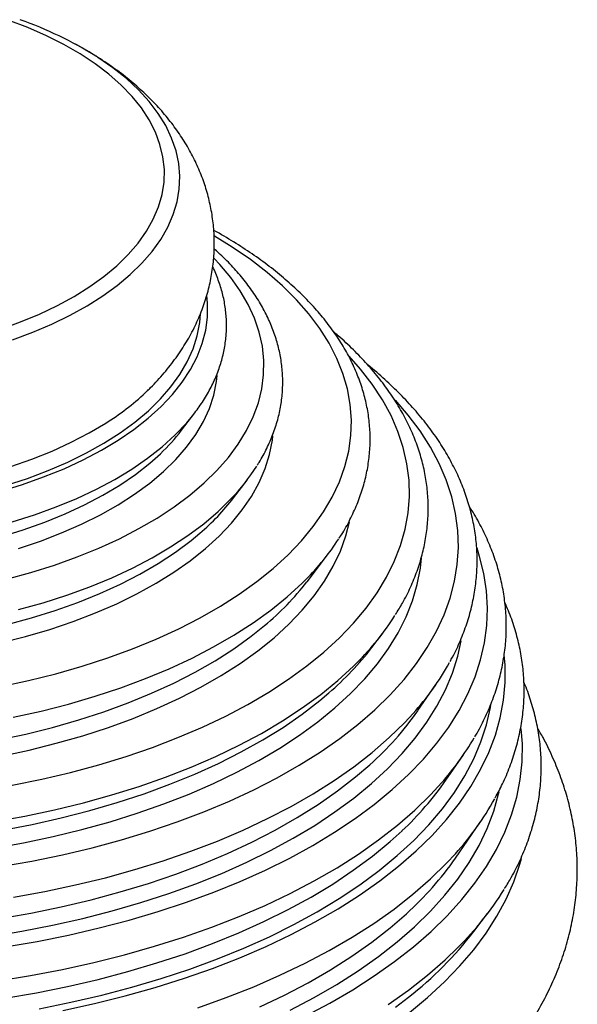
# Paper-space layout '_Trimétrica' of a CAD drawing. Header units: millimetres. Extents: x -165 to 165, y -31 to 425.
# Tile 4 of 4: x 46 to 165, y 127 to 337. Entities that reach past the tile are written whole.
import ezdxf

# ---------------------------------------------------------------- set-up
doc = ezdxf.new("R2010")
doc.units = ezdxf.units.MM

psp = doc.layouts.new('_Trimétrica')

# ---------------------------------------------------------------- linework, layer by layer
at = {"color": 7, "linetype": 'Continuous', "lineweight": 25}
for p, q in [((80.73, 249.5), (83.54, 253.19)), ((83.33, 252.92), (83.54, 253.19)), ((91.83, 235.09), (94.7, 238.86)), ((107.5, 217.2), (112.06, 223.19)), ((121.34, 203.17), (123.59, 206.13)), ((131.17, 189.71), (135.01, 195.28)), ((137.15, 174.88), (140.88, 180.29)), ((139.19, 158.25), (144.46, 165.9)), ((143.11, 142.6), (146.04, 146.45))]:
    psp.add_line(p, q, dxfattribs=at)
at = {"color": 8, "linetype": 'Continuous', "lineweight": 25, "flags": 128}
for points in [[(42.14, 271.06), (46.4, 272.6), (50.45, 274.29), (54.27, 276.11), (57.84, 278.06), (61.15, 280.13), (64.18, 282.31), (66.91, 284.59), (69.34, 286.96), (71.46, 289.42), (73.24, 291.93), (74.7, 294.51), (75.81, 297.13), (76.57, 299.78), (76.99, 302.45), (77.06, 305.13), (76.77, 307.81), (76.13, 310.47), (75.15, 313.11), (73.82, 315.7), (72.16, 318.24), (70.17, 320.72), (67.86, 323.12), (65.23, 325.44), (62.31, 327.66), (59.11, 329.77), (55.64, 331.77), (51.91, 333.64), (47.94, 335.38), (43.76, 336.97)], [(44.66, 268.82), (48.98, 270.42), (53.08, 272.16), (56.95, 274.03), (60.58, 276.03), (63.94, 278.15), (67.01, 280.39), (69.8, 282.72), (72.28, 285.14), (74.44, 287.64), (76.28, 290.21), (77.79, 292.83), (78.95, 295.5), (79.77, 298.21), (80.24, 300.93), (80.36, 303.67), (80.13, 306.4), (79.55, 309.12), (78.62, 311.82), (77.35, 314.48), (75.73, 317.08), (73.79, 319.63), (71.53, 322.11), (68.95, 324.5), (66.07, 326.8), (62.9, 329), (62.48, 329.27)], [(42.16, 194.86), (48.11, 196.14), (53.91, 197.59), (59.54, 199.2), (65, 200.97), (70.26, 202.89), (75.3, 204.96), (80.12, 207.16), (84.69, 209.5), (89.01, 211.97), (93.05, 214.55), (96.82, 217.25), (100.29, 220.05), (103.45, 222.94), (106.3, 225.92), (108.83, 228.97), (111.02, 232.09), (112.88, 235.27), (114.4, 238.5), (115.57, 241.76), (116.39, 245.05), (116.85, 248.37), (116.96, 251.69), (116.72, 255), (116.12, 258.31), (115.17, 261.59), (113.86, 264.84), (112.22, 268.05), (110.23, 271.21), (107.9, 274.31), (105.25, 277.33), (102.28, 280.28), (99, 283.14), (95.42, 285.9), (91.55, 288.55), (87.75, 290.89)], [(43.38, 217.78), (48.58, 219.19), (53.6, 220.77), (58.44, 222.5), (63.06, 224.37), (67.46, 226.38), (71.62, 228.52), (75.52, 230.79), (79.15, 233.18), (82.49, 235.67), (85.55, 238.26), (88.29, 240.94), (90.72, 243.7), (92.82, 246.53), (94.6, 249.42), (96.03, 252.35), (97.12, 255.33), (97.86, 258.34), (98.25, 261.36), (98.29, 264.39), (97.98, 267.41), (97.32, 270.43), (96.31, 273.41), (94.95, 276.36), (93.26, 279.26), (91.23, 282.1), (88.87, 284.88), (87.7, 286.11)], [(42.01, 236.45), (46.76, 237.92), (51.31, 239.54), (55.65, 241.3), (59.77, 243.21), (63.63, 245.25), (67.24, 247.41), (70.57, 249.68), (73.61, 252.07), (76.35, 254.54), (78.78, 257.1), (80.88, 259.74), (82.65, 262.44), (84.07, 265.2), (85.16, 267.99), (85.89, 270.82), (86.27, 273.66), (86.3, 276.51), (86.13, 278.33)], [(43.2, 237.72), (47.83, 239.24), (52.26, 240.91), (56.48, 242.72), (60.45, 244.67), (64.17, 246.75), (67.62, 248.95), (70.79, 251.26), (73.67, 253.67), (76.23, 256.18), (78.47, 258.76), (80.38, 261.41), (81.96, 264.12), (83.19, 266.87), (84.08, 269.66), (84.61, 272.48), (84.77, 274.36)], [(44.62, 173.79), (50.92, 175.08), (57.07, 176.54), (63.07, 178.16), (68.89, 179.94), (74.53, 181.87), (79.96, 183.96), (85.17, 186.18), (90.15, 188.55), (94.88, 191.04), (99.35, 193.66), (103.55, 196.4), (107.47, 199.25), (111.09, 202.19), (114.41, 205.23), (117.41, 208.36), (120.09, 211.56), (122.44, 214.83), (124.46, 218.16), (126.13, 221.54), (127.46, 224.96), (128.44, 228.42), (129.07, 231.89), (129.34, 235.37), (129.26, 238.86), (128.83, 242.34), (128.04, 245.81), (126.9, 249.25), (125.42, 252.65), (123.59, 256.01), (121.42, 259.31), (118.91, 262.55), (116.48, 265.31)], [(45.91, 224.29), (50.61, 225.87), (55.1, 227.6), (59.38, 229.47), (63.42, 231.48), (67.2, 233.61), (70.71, 235.87), (73.94, 238.23), (76.86, 240.7), (79.48, 243.25), (81.78, 245.89), (83.75, 248.6), (85.38, 251.36), (86.67, 254.17), (87.61, 257.02), (88.2, 259.9), (88.35, 261.17)], [(42.13, 156.44), (48.77, 157.62), (55.3, 158.97), (61.68, 160.48), (67.9, 162.16), (73.96, 163.99), (79.82, 165.99), (85.49, 168.13), (90.94, 170.41), (96.16, 172.83), (101.14, 175.39), (105.86, 178.07), (110.31, 180.87), (114.49, 183.78), (118.37, 186.79), (121.96, 189.9), (125.24, 193.1), (128.2, 196.38), (130.84, 199.74), (133.15, 203.16), (135.12, 206.63), (136.75, 210.15), (138.04, 213.71), (138.97, 217.29), (139.56, 220.9), (139.79, 224.52), (139.67, 228.13), (139.2, 231.74), (138.37, 235.34), (137.2, 238.91), (135.68, 242.44), (133.82, 245.93), (131.61, 249.37), (129.08, 252.74), (126.36, 255.89)], [(44.57, 229.96), (49.38, 231.48), (53.99, 233.16), (58.38, 234.98), (62.55, 236.93), (66.46, 239.02), (70.12, 241.23), (73.5, 243.56), (76.59, 245.99), (79.37, 248.51), (81.85, 251.12), (83.33, 252.92)], [(44.31, 241.79), (48.82, 243.36), (53.13, 245.08), (57.2, 246.94), (61.03, 248.93), (64.6, 251.05), (65.08, 251.36)], [(42.13, 204.14), (47.45, 205.51), (52.61, 207.04), (57.58, 208.72), (62.35, 210.55), (66.9, 212.52), (71.21, 214.63), (75.28, 216.87), (79.08, 219.22), (82.6, 221.69), (85.83, 224.26), (88.76, 226.93), (91.38, 229.68), (93.68, 232.51), (95.65, 235.4), (97.28, 238.34), (98.57, 241.33), (99.51, 244.36), (100.11, 247.41), (100.22, 248.32)], [(42.2, 226.8), (46.97, 228.28), (51.55, 229.9), (55.91, 231.68), (60.04, 233.59), (63.93, 235.64), (67.55, 237.81), (70.9, 240.1), (73.95, 242.49), (76.22, 244.51)], [(45.96, 211.26), (51.2, 212.73), (56.27, 214.36), (61.15, 216.13), (65.82, 218.05), (70.26, 220.11), (74.46, 222.3), (78.4, 224.61), (82.07, 227.04), (85.45, 229.57), (88.55, 232.21), (91.33, 234.92)], [(42.24, 180.03), (48.2, 181.31), (54.01, 182.76), (59.66, 184.37), (65.12, 186.15), (70.39, 188.07), (75.45, 190.14), (80.27, 192.35), (84.85, 194.7), (89.18, 197.17), (93.23, 199.76), (97, 202.46), (100.48, 205.26), (103.65, 208.16), (106.5, 211.14), (109.03, 214.2), (111.24, 217.33), (113.1, 220.51), (114.62, 223.75), (115.79, 227.02), (116.54, 229.98)], [(43.52, 208.06), (48.74, 209.48), (53.78, 211.06), (58.63, 212.8), (63.27, 214.68), (67.69, 216.7), (71.86, 218.85), (75.77, 221.12), (79.41, 223.51), (82.77, 226.01), (84.65, 227.57)], [(43.13, 139.33), (49.92, 140.5), (56.6, 141.85), (63.13, 143.36), (69.52, 145.04), (75.73, 146.88), (81.77, 148.87), (87.61, 151.01), (93.23, 153.3), (98.64, 155.72), (103.8, 158.28), (108.71, 160.97), (113.37, 163.78), (117.75, 166.7), (121.84, 169.73), (125.64, 172.86), (129.14, 176.08), (132.33, 179.38), (135.2, 182.77), (137.74, 186.22), (139.96, 189.73), (141.83, 193.29), (143.36, 196.9), (144.55, 200.54), (145.39, 204.2), (145.88, 207.88), (146.02, 211.58), (145.8, 215.27), (145.24, 218.94), (144.32, 222.61), (143.77, 224.34)], [(40.63, 160.38), (47.04, 161.54), (53.33, 162.87), (59.48, 164.37), (65.47, 166.03), (71.29, 167.84), (76.92, 169.81), (82.34, 171.92), (87.55, 174.17), (92.52, 176.56), (97.25, 179.08), (101.72, 181.72), (105.92, 184.47), (109.84, 187.33), (113.47, 190.3), (116.8, 193.35), (119.81, 196.49), (122.51, 199.71), (124.89, 202.99), (126.93, 206.33), (128.64, 209.72), (130.01, 213.15), (131.03, 216.61), (131.7, 220.1), (131.94, 222.23)], [(44.78, 188.29), (50.76, 189.62), (56.6, 191.12), (62.27, 192.78), (67.75, 194.59), (73.04, 196.56), (78.11, 198.66), (82.96, 200.91), (87.56, 203.29), (91.9, 205.79), (95.98, 208.42), (99.77, 211.15), (103.27, 213.98), (106.47, 216.91), (107.23, 217.66)], [(41.63, 183.45), (47.5, 184.72), (53.22, 186.15), (58.79, 187.74), (64.17, 189.48), (69.37, 191.38), (74.35, 193.42), (79.1, 195.6), (83.62, 197.91), (87.88, 200.34), (91.87, 202.89), (95.59, 205.56), (98.46, 207.85)], [(39.95, 141.55), (46.64, 142.67), (53.21, 143.95), (59.65, 145.4), (65.95, 147.01), (72.07, 148.78), (78.02, 150.71), (83.78, 152.79), (89.32, 155.01), (94.65, 157.38), (99.74, 159.87), (104.58, 162.5), (109.16, 165.24), (113.47, 168.1), (117.5, 171.07), (121.23, 174.14), (124.67, 177.29), (127.79, 180.54), (130.6, 183.85), (133.08, 187.24), (135.23, 190.69), (137.04, 194.18), (138.52, 197.72), (139.65, 201.3), (140.38, 204.62)], [(55.43, 125.75), (62.15, 127.23), (68.71, 128.87), (75.11, 130.67), (81.33, 132.64), (87.36, 134.75), (93.19, 137.02), (98.79, 139.43), (104.15, 141.97), (109.27, 144.65), (114.14, 147.45), (118.73, 150.37), (123.03, 153.41), (127.05, 156.55), (130.77, 159.78), (134.17, 163.1), (137.26, 166.51), (140.02, 169.99), (142.45, 173.53), (144.54, 177.13), (146.29, 180.78), (147.69, 184.47), (148.74, 188.19), (149.44, 191.93), (149.79, 195.68), (149.78, 199.44), (149.6, 201.64)], [(40.85, 166.05), (47.3, 167.22), (53.62, 168.56), (59.8, 170.06), (65.83, 171.73), (71.68, 173.55), (77.33, 175.53), (82.79, 177.65), (88.02, 179.92), (93.02, 182.32), (97.78, 184.85), (102.27, 187.51), (106.49, 190.28), (110.44, 193.15), (114.08, 196.13), (117.43, 199.2), (118.19, 199.96)], [(42.52, 164.24), (48.86, 165.46), (55.07, 166.85), (61.13, 168.4), (67.02, 170.12), (72.73, 171.99), (78.25, 174.01), (83.55, 176.17), (88.63, 178.47), (93.48, 180.91), (98.07, 183.47), (102.39, 186.15), (106.44, 188.94), (110.2, 191.84), (112.17, 193.5)], [(44.86, 149.91), (51.53, 151.13), (58.08, 152.53), (64.49, 154.09), (70.74, 155.82), (76.81, 157.7), (82.7, 159.73), (88.39, 161.91), (93.86, 164.23), (99.1, 166.69), (104.09, 169.28), (108.84, 171.99), (113.31, 174.82), (117.51, 177.76), (121.42, 180.81), (125.04, 183.95), (128.34, 187.18), (130.14, 189.11)], [(50.36, 126.15), (57.09, 127.51), (63.69, 129.03), (70.13, 130.73), (76.4, 132.58), (82.49, 134.59), (88.38, 136.75), (94.05, 139.05), (99.5, 141.5), (104.71, 144.08), (109.67, 146.79), (114.36, 149.63), (118.78, 152.57), (122.91, 155.63), (126.75, 158.79), (130.28, 162.04), (133.49, 165.37), (136.39, 168.78), (138.96, 172.27), (141.19, 175.81), (143.08, 179.4), (144.62, 183.04), (145.82, 186.71), (146.67, 190.41), (146.74, 190.81)], [(107.22, 124.63), (112.36, 127.34), (117.25, 130.18), (121.86, 133.13), (126.19, 136.2), (130.23, 139.37), (133.98, 142.63), (137.41, 145.98), (140.53, 149.42), (143.33, 152.92), (145.79, 156.5), (147.92, 160.12), (149.72, 163.8), (151.16, 167.52), (152.26, 171.27), (153.01, 175.04), (153.4, 178.82), (153.45, 182.61), (153.21, 185.85)], [(41.95, 145.36), (48.57, 146.53), (55.06, 147.87), (61.42, 149.38), (67.62, 151.05), (73.65, 152.88), (79.49, 154.86), (85.13, 156.99), (90.56, 159.27), (95.76, 161.68), (100.71, 164.22), (105.41, 166.89), (109.85, 169.68), (114.01, 172.58), (117.88, 175.58), (120.89, 178.17)], [(41.55, 132.1), (48.49, 133.23), (55.32, 134.54), (62.02, 136.01), (68.57, 137.65), (74.95, 139.45), (81.16, 141.41), (87.18, 143.52), (92.99, 145.78), (98.58, 148.18), (103.94, 150.72), (109.05, 153.39), (113.9, 156.19), (118.48, 159.11), (122.78, 162.13), (126.79, 165.26), (130.49, 168.49), (133.89, 171.81), (136.18, 174.29)], [(103.91, 125.85), (109.01, 128.52), (113.86, 131.32), (118.44, 134.23), (122.74, 137.26), (126.75, 140.39), (130.45, 143.61), (133.85, 146.93), (136.93, 150.33), (139.69, 153.8), (142.11, 157.33), (144.2, 160.92), (145.94, 164.56), (147.34, 168.24), (148.39, 171.95), (148.5, 172.43)], [(29.16, 126.54), (36.12, 127.37), (42.99, 128.37), (49.77, 129.54), (56.42, 130.89), (62.93, 132.39), (69.3, 134.07), (75.49, 135.9), (81.51, 137.88), (87.33, 140.02), (92.94, 142.3), (98.32, 144.71), (103.47, 147.27), (108.37, 149.94), (113.01, 152.74), (117.37, 155.66), (121.45, 158.68), (125.24, 161.79), (127.77, 164.08)], [(84.23, 126.36), (90.28, 128.52), (96.12, 130.82), (101.73, 133.27), (107.11, 135.85), (112.25, 138.56), (117.13, 141.39), (121.74, 144.34), (126.07, 147.4), (130.1, 150.57), (133.84, 153.83), (137.28, 157.18), (139.16, 159.2)], [(129.34, 125.34), (133.23, 128.56), (136.82, 131.87), (140.1, 135.26), (143.07, 138.73), (145.7, 142.27), (148.01, 145.88), (149.99, 149.53), (151.62, 153.23), (152.91, 156.96), (153.26, 158.18)], [(97.4, 126.53), (102.69, 129.04), (107.74, 131.68), (112.53, 134.45), (117.06, 137.33), (121.31, 140.32), (125.27, 143.41), (128.71, 146.4)], [(124.81, 127.02), (129.16, 130.11), (133.22, 133.3), (136.99, 136.59), (139.68, 139.18)], [(126.41, 126.47), (129.17, 128.59)]]:
    psp.add_lwpolyline(points, dxfattribs=at)
at = {"color": 7, "linetype": 'Continuous', "lineweight": 25}
for centre, radius, start, end in [((18.05, 257.78), 84.17, 58.1448, 70.3889), ((35.56, 297.59), 54.85, 302.5607, 313.749), ((47.02, 275.44), 42.54, 313.3542, 322.4246), ((59.09, 265.89), 44.71, 316.1589, 327.4419), ((52.3, 265.62), 49.95, 310.3736, 322.3282), ((69.87, 255.18), 52.95, 314.8783, 327.0092), ((61.06, 253.05), 58.66, 309.6045, 322.3332), ((77.02, 241.43), 58.43, 314.7911, 327.4492), ((69.14, 243.48), 65.95, 310.7211, 322.3226), ((86.49, 228.58), 58.85, 317.8777, 330.8907), ((76.67, 227.91), 66.56, 311.6385, 324.9694), ((89.86, 215.37), 61.91, 318.4239, 329.4578), ((80.59, 214.52), 69.06, 313.0823, 324.9769), ((92.36, 201.65), 63.18, 317.7864, 330.8787), ((81.52, 198.67), 70.42, 312.0703, 324.9747), ((91.22, 187.97), 68.77, 314.8091, 328.0187), ((79.15, 192.31), 81, 308.1328, 322.1472)]:
    psp.add_arc(centre, radius, start, end, dxfattribs=at)
for points, knots in [([(73.43, 257.94), (73.67, 258.16), (74.96, 259.35), (77.03, 261.68), (79.59, 264.92), (81.79, 268.27), (83.65, 271.7), (85.15, 275.19), (86.3, 278.72), (87.12, 282.27), (87.61, 285.83), (87.77, 289.37), (87.61, 292.89), (87.13, 296.37), (86.35, 299.79), (85.28, 303.15), (83.91, 306.43), (82.25, 309.64), (80.3, 312.76), (78.06, 315.79), (75.53, 318.73), (72.7, 321.56), (69.58, 324.28), (66.18, 326.88), (62.48, 329.32), (59.71, 331), (58.12, 331.81), (57.92, 331.91)], [0, 0, 0, 0, 0.0105637, 0.0579361, 0.104165, 0.1491375, 0.1928565, 0.2354143, 0.2769585, 0.3176643, 0.357717, 0.3973036, 0.4366101, 0.4757916, 0.5150059, 0.5544411, 0.5942859, 0.6347273, 0.6759447, 0.7180993, 0.7613174, 0.8056684, 0.8511422, 0.8976354, 0.9449573, 0.9928608, 1, 1, 1, 1]), ([(114.39, 226.52), (114.46, 226.62), (115.25, 227.77), (116.49, 230.03), (118.05, 233.29), (119.27, 236.59), (120.17, 239.91), (120.75, 243.24), (121.01, 246.58), (120.95, 249.91), (120.57, 253.23), (119.88, 256.53), (118.88, 259.8), (117.57, 263.04), (115.95, 266.24), (114.02, 269.4), (111.79, 272.49), (109.26, 275.52), (106.43, 278.48), (103.32, 281.35), (99.94, 284.13), (96.29, 286.81), (92.38, 289.37), (89.46, 291.14), (87.79, 292.03), (87.59, 292.14)], [0, 0, 0, 0, 0.00467, 0.052266, 0.099572, 0.146556, 0.193217, 0.239584, 0.285721, 0.331722, 0.377687, 0.423698, 0.46986, 0.516256, 0.562941, 0.609937, 0.657234, 0.704801, 0.752589, 0.800547, 0.848624, 0.896775, 0.944966, 0.993168, 1, 1, 1, 1]), ([(96.88, 242.03), (97.01, 242.23), (97.81, 243.41), (98.95, 245.62), (100.29, 248.66), (101.29, 251.73), (101.96, 254.82), (102.32, 257.92), (102.35, 261.01), (102.07, 264.09), (101.47, 267.15), (100.56, 270.18), (99.34, 273.18), (97.81, 276.14), (95.98, 279.04), (93.84, 281.89), (91.39, 284.66), (89.33, 286.77), (87.99, 287.91), (87.66, 288.19)], [0, 0, 0, 0, 0.013612, 0.0791855, 0.1442336, 0.2087168, 0.2726571, 0.3361447, 0.3993299, 0.4624028, 0.5255066, 0.5888296, 0.6525334, 0.7167258, 0.7814518, 0.8466962, 0.9123971, 0.9784646, 1, 1, 1, 1]), ([(83.31, 252.91), (83.96, 253.77), (85.27, 255.54), (86.89, 258.32), (88.24, 261.19), (89.25, 264.09), (89.95, 267.02), (90.31, 269.95), (90.36, 272.88), (90.09, 275.79), (89.52, 278.68), (88.6, 281.54), (87.87, 283.44), (87.36, 284.37), (87.36, 284.38)], [0, 0, 0, 0, 0.089417, 0.183215, 0.276165, 0.368171, 0.459245, 0.549527, 0.639267, 0.728792, 0.818356, 0.908284, 0.998854, 1, 1, 1, 1]), ([(126.38, 210.19), (126.89, 211), (128.09, 212.92), (129.63, 216.02), (131.03, 219.45), (132.1, 222.91), (132.86, 226.39), (133.29, 229.88), (133.41, 233.37), (133.21, 236.85), (132.69, 240.32), (131.86, 243.76), (130.72, 247.18), (129.27, 250.56), (127.51, 253.9), (125.44, 257.19), (123.07, 260.42), (120.4, 263.59), (117.42, 266.68), (115.01, 268.97), (113.51, 270.2), (113.19, 270.47)], [0, 0, 0, 0, 0.0414268, 0.0975655, 0.1533802, 0.2088564, 0.2640106, 0.3188925, 0.3735826, 0.4281831, 0.4827822, 0.5374772, 0.5923659, 0.6475222, 0.7029899, 0.7587808, 0.8148791, 0.8712481, 0.9278392, 0.9846003, 1, 1, 1, 1]), ([(138.02, 200.19), (138.2, 200.51), (139.05, 201.98), (140.27, 204.67), (141.64, 208.22), (142.66, 211.81), (143.37, 215.42), (143.76, 219.03), (143.84, 222.64), (143.59, 226.24), (143.04, 229.83), (142.16, 233.39), (140.98, 236.93), (139.49, 240.44), (137.68, 243.9), (135.57, 247.32), (133.16, 250.68), (130.44, 253.97), (127.44, 257.2), (124.12, 260.33), (121.8, 262.39), (120.52, 263.38), (120.51, 263.39)], [0, 0, 0, 0, 0.015311, 0.070463, 0.12532, 0.179879, 0.23416, 0.288213, 0.34211, 0.395942, 0.449783, 0.503719, 0.557833, 0.612188, 0.666821, 0.721741, 0.776935, 0.832372, 0.888011, 0.943808, 0.999719, 1, 1, 1, 1]), ([(143.28, 184.09), (143.36, 184.21), (144.17, 185.51), (145.42, 188.03), (147.01, 191.64), (148.24, 195.29), (149.17, 198.95), (149.77, 202.63), (150.05, 206.31), (150.01, 209.99), (149.66, 213.66), (149, 217.31), (148.02, 220.94), (146.73, 224.55), (145.12, 228.11), (143.59, 231), (142.5, 232.68), (142.16, 233.21)], [0, 0, 0, 0, 0.008289, 0.083183, 0.157718, 0.231872, 0.30565, 0.379095, 0.452279, 0.525305, 0.598287, 0.671312, 0.744495, 0.817934, 0.891698, 0.965823, 1, 1, 1, 1]), ([(147.68, 171.15), (148.21, 172.12), (149.37, 174.3), (150.81, 177.73), (152.05, 181.42), (152.97, 185.12), (153.57, 188.85), (153.86, 192.57), (153.82, 196.29), (153.47, 200.01), (152.8, 203.7), (151.81, 207.38), (150.78, 210.41), (149.96, 212.2), (149.69, 212.79)], [0, 0, 0, 0, 0.07312, 0.162656, 0.251749, 0.340408, 0.428682, 0.516656, 0.604448, 0.692191, 0.779982, 0.867956, 0.956225, 1, 1, 1, 1]), ([(149.67, 151.78), (150.15, 152.57), (151.38, 154.55), (152.99, 157.8), (154.54, 161.5), (155.76, 165.23), (156.66, 168.98), (157.24, 172.74), (157.51, 176.51), (157.46, 180.27), (157.09, 184.02), (156.41, 187.76), (155.39, 191.47), (154.5, 194.14), (153.87, 195.56), (153.77, 195.77)], [0, 0, 0, 0, 0.0567086, 0.1425113, 0.2279233, 0.3129252, 0.3975288, 0.4817816, 0.5657653, 0.6495892, 0.7333718, 0.8172065, 0.9012154, 0.9855003, 1, 1, 1, 1]), ([(-156.67, 186.07), (-156.75, 185.94), (-157.66, 184.47), (-159.11, 181.59), (-160.97, 177.44), (-162.47, 173.24), (-163.65, 169.02), (-164.49, 164.79), (-165.01, 160.55), (-165.21, 156.32), (-165.09, 152.11), (-164.66, 147.91), (-163.91, 143.75), (-162.85, 139.61), (-161.49, 135.52), (-159.81, 131.47), (-157.83, 127.46), (-155.53, 123.51), (-152.93, 119.62), (-150.01, 115.8), (-146.79, 112.06), (-143.26, 108.4), (-139.44, 104.84), (-135.34, 101.39), (-130.97, 98.05), (-126.33, 94.84), (-121.45, 91.76), (-116.33, 88.82), (-110.99, 86.03), (-105.45, 83.38), (-99.72, 80.88), (-93.8, 78.53), (-87.71, 76.34), (-81.47, 74.31), (-75.08, 72.43), (-68.55, 70.71), (-61.91, 69.16), (-55.15, 67.76), (-48.3, 66.54), (-41.36, 65.47), (-34.35, 64.58), (-27.27, 63.85), (-20.15, 63.29), (-12.99, 62.9), (-5.81, 62.68), (1.38, 62.63), (8.57, 62.74), (15.74, 63.03), (22.88, 63.49), (29.99, 64.11), (37.03, 64.9), (44.02, 65.86), (50.92, 66.99), (57.73, 68.27), (64.44, 69.73), (71.04, 71.34), (77.5, 73.12), (83.83, 75.05), (90.02, 77.14), (96.04, 79.39), (101.88, 81.8), (107.55, 84.35), (113.02, 87.06), (118.29, 89.92), (123.34, 92.92), (128.16, 96.07), (132.74, 99.36), (137.06, 102.79), (141.11, 106.34), (144.88, 110.02), (148.35, 113.81), (151.51, 117.71), (154.36, 121.69), (156.87, 125.74), (159.06, 129.86), (160.91, 134.02), (162.43, 138.22), (163.61, 142.44), (164.47, 146.67), (165, 150.9), (165.21, 155.13), (165.1, 159.35), (164.68, 163.54), (163.94, 167.71), (162.89, 171.84), (161.54, 175.94), (159.86, 179.99), (158.24, 183.36), (157.07, 185.34), (156.67, 186.03)], [0, 0, 0, 0, 0.001117, 0.012678, 0.02408, 0.035325, 0.046425, 0.057401, 0.068278, 0.079084, 0.089852, 0.100609, 0.111383, 0.122205, 0.133105, 0.144109, 0.155238, 0.166509, 0.177928, 0.189497, 0.201207, 0.213046, 0.224994, 0.237028, 0.249127, 0.26127, 0.273438, 0.285617, 0.297793, 0.309957, 0.322105, 0.334234, 0.346342, 0.35843, 0.370498, 0.382547, 0.394578, 0.406592, 0.418592, 0.430579, 0.442556, 0.454523, 0.466482, 0.478437, 0.490387, 0.502336, 0.514284, 0.526234, 0.538187, 0.550144, 0.562108, 0.574081, 0.586064, 0.598059, 0.610068, 0.622093, 0.634137, 0.6462, 0.658285, 0.670393, 0.682525, 0.694681, 0.706862, 0.719065, 0.731287, 0.743522, 0.755762, 0.76799, 0.78019, 0.792341, 0.80442, 0.816403, 0.828264, 0.839985, 0.851551, 0.862958, 0.874208, 0.885313, 0.896293, 0.907172, 0.91798, 0.928748, 0.939506, 0.950279, 0.961099, 0.971996, 0.982996, 0.994121, 1, 1, 1, 1])]:
    psp.add_open_spline(points, degree=3, knots=knots, dxfattribs=at)

doc.saveas('drawing.dxf')
